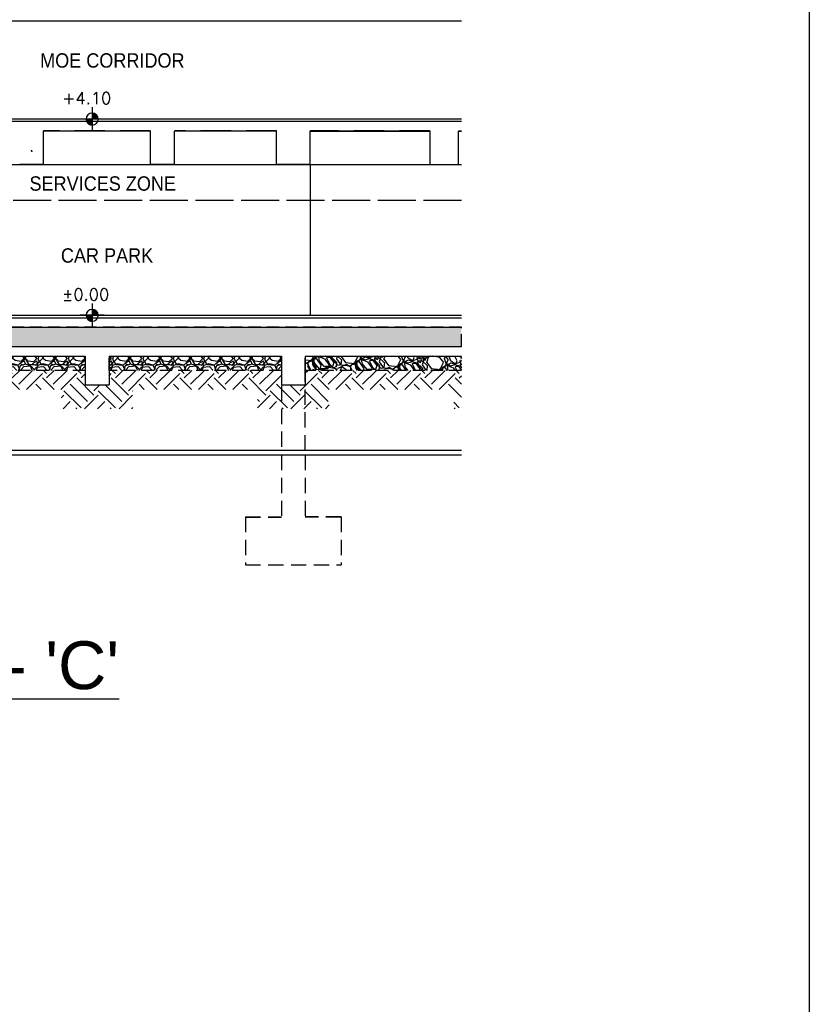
# Model space of a CAD drawing. Header units: millimetres. Extents: x 113048 to 489828, y -130780 to 23393.
# Tile 66 of 98: x 241684 to 258181, y -51579 to -31013. Entities that reach past the tile are written whole.
import ezdxf

# ---------------------------------------------------------------- set-up
doc = ezdxf.new("R2010")
doc.units = ezdxf.units.MM
doc.header["$LTSCALE"] = 100
doc.linetypes.add('Hidden', pattern=[9.525, 6.35, -3.175])
doc.linetypes.add('HIDDEN2', pattern=[4.7625, 3.175, -1.5875])
for name, color, linetype in [('+C-160', 160, 'Hidden'), ('DLN040__', 7, 'Continuous'), ('DLN280__', 3, 'Continuous'), ('DLN450__', 6, 'Continuous'), ('HATCH', 8, 'Continuous'), ('INTWALL', 7, 'Continuous'), ('LEVEL', 7, 'Continuous')]:
    doc.layers.add(name, color=color, linetype=linetype)
doc.styles.add('romans', font='romans.shx')
doc.styles.add('SWISS MD BT', font='swiss.ttf')
doc.styles.add('VS', font='VS.shx')

# ---------------------------------------------------------------- blocks, each defined once
blk = doc.blocks.new('*X4')
at = {"color": 0}
for p, q in [((45956, 42700), (46156, 42700)), ((45956, 42694), (46156, 42694)), ((45957, 42688), (46156, 42688)), ((45957, 42681), (46156, 42681)), ((45958, 42675), (46156, 42675)), ((45959, 42669), (46156, 42669)), ((45960, 42662), (46156, 42662)), ((45962, 42656), (46156, 42656)), ((45964, 42650), (46156, 42650)), ((45965, 42644), (46156, 42644)), ((45968, 42638), (46156, 42638)), ((45970, 42631), (46156, 42631)), ((45973, 42625), (46156, 42625)), ((45975, 42619), (46156, 42619)), ((45978, 42612), (46156, 42612)), ((45982, 42606), (46156, 42606)), ((45986, 42600), (46156, 42600)), ((45990, 42594), (46156, 42594)), ((45994, 42588), (46156, 42588)), ((45999, 42581), (46156, 42581)), ((46004, 42575), (46156, 42575)), ((46009, 42569), (46156, 42569)), ((46015, 42562), (46156, 42562)), ((46022, 42556), (46156, 42556)), ((46029, 42550), (46156, 42550)), ((46037, 42544), (46156, 42544)), ((46047, 42538), (46156, 42538)), ((46057, 42531), (46156, 42531)), ((46069, 42525), (46156, 42525)), ((46083, 42519), (46156, 42519)), ((46102, 42512), (46156, 42512)), ((46133, 42506), (46156, 42506))]:
    blk.add_line(p, q, dxfattribs=at)
blk = doc.blocks.new('*X3')
at = {"color": 0}
for p, q in [((46156, 42900), (46200, 42900)), ((46156, 42894), (46222, 42894)), ((46156, 42888), (46238, 42888)), ((46156, 42881), (46250, 42881)), ((46156, 42875), (46261, 42875)), ((46156, 42869), (46271, 42869)), ((46156, 42862), (46279, 42862)), ((46156, 42856), (46287, 42856)), ((46156, 42850), (46294, 42850)), ((46156, 42844), (46300, 42844)), ((46156, 42838), (46306, 42838)), ((46156, 42831), (46311, 42831)), ((46156, 42825), (46316, 42825)), ((46156, 42819), (46320, 42819)), ((46156, 42812), (46324, 42812)), ((46156, 42806), (46328, 42806)), ((46156, 42800), (46332, 42800)), ((46156, 42794), (46335, 42794)), ((46156, 42788), (46338, 42788)), ((46156, 42781), (46341, 42781)), ((46156, 42775), (46343, 42775)), ((46156, 42769), (46345, 42769)), ((46156, 42762), (46347, 42762)), ((46156, 42756), (46349, 42756)), ((46156, 42750), (46351, 42750)), ((46156, 42744), (46352, 42744)), ((46156, 42738), (46353, 42738)), ((46156, 42731), (46354, 42731)), ((46156, 42725), (46355, 42725)), ((46156, 42719), (46355, 42719)), ((46156, 42712), (46356, 42712)), ((46156, 42706), (46356, 42706))]:
    blk.add_line(p, q, dxfattribs=at)
blk = doc.blocks.new('ELFIN')
at = {"layer": 'LEVEL'}
for p, q in [((0, 0.5), (0, 0)), ((0, 0), (-0.5, 0)), ((0, 0), (0, -0.5)), ((0.5, 0), (0, 0))]:
    blk.add_line(p, q, dxfattribs=at)
for start, end in [(90, 180), (180, 270), (0, 90), (270, 0)]:
    blk.add_arc((0, 0), 0.25, start, end, dxfattribs=at)
at = {"layer": 'LEVEL', "xscale": 0.00125, "yscale": 0.00125, "zscale": 0.00125}
for name in ['*X3', '*X4']:
    blk.add_blockref(name, (-57.695, -53.381), dxfattribs=at)
at = {"layer": 'LEVEL', "style": 'romans'}
blk.add_attdef('ELFIN', (0.254, 0.347), '', height=0.5, dxfattribs=at)
blk = doc.blocks.new('A$C713849A3')
at = {"layer": '+C-160'}
h = blk.add_hatch(dxfattribs=at)
h.set_pattern_fill('AR-SAND', color=256, scale=2, angle=179.6498)
h.set_pattern_definition([(168.5, (-36498.17, 69791.72), (-71.77354, -66.63191), [0, -77.216, 0, -86.36, 0, -82.55]), (138.5, (-36498.17, 69791.72), (-167.1817, -26.204), [0, -41.656, 0, -69.596, 0, -26.67]), (98.5, (-36457.18, 69744.565), (-104.00447, 119.20533), [0, -25.4, 0, -91.44, 0, -119.38]), (88.5, (-36457.18, 69744.57), (-133.837, 86.0017), [0, -12.7, 0, -59.944, 0, -68.58])])
h.paths.add_polyline_path([(-7269, 60342), (-30530, 60342), (-30530, 59942), (-7269, 59942)])
h = blk.add_hatch(dxfattribs=at)
h.set_pattern_fill('GRAVEL', color=256, scale=25, angle=180)
h.set_pattern_definition([(48.012788, (-34884.05, 315994.493), (5079.9999845, 5715.000014), [85.4304, -8457.6209]), (4.969741, (-34826.9, 316057.993), (-7619.9999952, -635.0000573), [146.6012, -14513.5122]), (312.510447, (-34680.85, 316070.693), (-6350.000022, 6984.99998), [103.3704, -10233.6807]), (87.273689, (-34433.2, 316229.443), (-634.999966, -12700.0000017), [133.5011, -13216.6094]), (112.833654, (-34426.85, 316362.793), (3175.0000214, -7619.999991), [130.9084, -12959.952]), (177.273689, (-34477.65, 316483.443), (12700.0000017, -634.999966), [133.5011, -13216.6094]), (217.694241, (-34611, 316489.793), (8254.999982, 6350.0000234), [176.5484, -17478.2788]), (252.255329, (-34750.7, 316381.843), (-4444.9999624, -13970.000012), [166.6799, -16501.3142]), (301.429566, (-34801.5, 316223.093), (5080.0000236, -8254.9999855), [133.9532, -13261.3864]), (355.236358, (-34731.65, 316108.793), (-6985.000002, 634.999982), [152.9283, -7493.4842]), (42.397438, (-34579.25, 316096.093), (7619.9999804, 6985.0000214), [197.7695, -19579.1931]), (318.814075, (-35061.85, 316235.793), (4445.00001, -3809.999988), [67.5011, -6682.6415]), (351.469235, (-35011.05, 316191.343), (-8255.0000037, 1269.9999756), [128.4205, -12713.6597]), (45, (-34884.05, 316172.3), (-2e-06, 635), [89.8023, -808.2233]), (23.19859, (-34839.6, 316096.09), (-3174.999997, -1270.000009), [48.3603, -4787.6556]), (111.80141, (-34795.15, 316115.14), (635.000005, -1905), [68.3914, -3351.1882]), (210.963757, (-34820.55, 316178.64), (-1904.999997, -1270.000005), [111.0799, -3591.5745]), (341.56505, (-34915.8, 316121.5), (-1270, 635), [80.3218, -1927.7245]), (196.38954, (-34426.85, 316115.143), (-6349.9999947, -1905.0000176), [112.522, -11139.7067]), (250.346176, (-34534.8, 316083.393), (2539.999981, 6985.000007), [94.3997, -9345.5539]), (113.19859, (-34915.8, 315994.49), (1270.000009, -3174.999997), [96.72, -4739.2959]), (163.61046, (-34953.9, 316083.393), (6350.0000054, -1904.999982), [112.522, -11139.7067]), (159.443955, (-34426.85, 316508.84), (3175.000004, -1269.999991), [108.5088, -5316.9336]), (114.77514, (-34528.45, 316546.943), (3175.000023, -6984.9999895), [90.918, -9000.8983]), (246.80141, (-34922.15, 316629.49), (-1269.99999, -3175.000004), [96.72, -4739.2959]), (197.354025, (-34960.25, 316540.593), (8254.999993, 2540.0000235), [106.4457, -10538.094]), (249.443955, (-34611, 316629.49), (1269.999991, 3175.000004), [54.2544, -5371.188]), (281.30993, (-34884.05, 316629.49), (635.00001, -2540), [32.3786, -3205.4987]), (345.96376, (-34877.7, 316597.74), (-1905, 634.999995), [130.9084, -2487.2636]), (6.009006, (-34750.7, 316565.993), (-6349.999998, -635.000018), [121.3167, -12010.3412]), (123.69007, (-34820.55, 316235.8), (635, -1270), [91.581, -2197.9441]), (173.157227, (-34871.35, 316311.993), (-10795.0000036, 1269.9999695), [159.8892, -15829.0023]), (240.945396, (-35030.1, 316331.043), (2539.999988, 4445.000007), [65.377, -6472.3481]), (270, (-35061.85, 316273.9), (635, -635), [38.1, -596.9]), (300.256437, (-34738, 316546.943), (-2540.000012, 4444.999993), [88.2167, -8733.4852]), (228.012788, (-34693.55, 316470.743), (-5079.9999845, -5715.000014), [170.8607, -8372.1905]), (180, (-34807.85, 316343.74), (-635, -635), [165.1, -469.9]), (145.304847, (-34972.95, 316343.743), (-6350.000015, 4444.999979), [100.4024, -9939.8292]), (74.054604, (-35055.5, 316400.89), (634.999993, 2540.000002), [92.4573, -4530.4125]), (27.645976, (-35030.1, 316489.793), (12064.9999828, 6350.0000327), [150.5363, -14903.1161]), (355.426079, (-34896.75, 316559.643), (8255.0000018, -634.999977), [159.2574, -15766.4616])])
h.paths.add_polyline_path([(-15130, 59442), (-18730, 59442), (-18730, 59742), (-15130, 59742)])
h = blk.add_hatch(dxfattribs=at)
h.set_pattern_fill('GRAVEL', color=256, scale=25, angle=180)
h.set_pattern_definition([(48.012788, (-30784.043, 315994.493), (5079.9999845, 5715.000014), [85.4304, -8457.6209]), (4.969741, (-30726.893, 316057.993), (-7619.9999952, -635.0000573), [146.6012, -14513.5122]), (312.510447, (-30580.843, 316070.693), (-6350.000022, 6984.99998), [103.3704, -10233.6807]), (87.273689, (-30333.193, 316229.443), (-634.999966, -12700.0000017), [133.5011, -13216.6094]), (112.833654, (-30326.843, 316362.793), (3175.0000214, -7619.999991), [130.9084, -12959.952]), (177.273689, (-30377.643, 316483.443), (12700.0000017, -634.999966), [133.5011, -13216.6094]), (217.694241, (-30510.993, 316489.793), (8254.999982, 6350.0000234), [176.5484, -17478.2788]), (252.255329, (-30650.693, 316381.843), (-4444.9999624, -13970.000012), [166.6799, -16501.3142]), (301.429566, (-30701.493, 316223.093), (5080.0000236, -8254.9999855), [133.9532, -13261.3864]), (355.236358, (-30631.643, 316108.793), (-6985.000002, 634.999982), [152.9283, -7493.4842]), (42.397438, (-30479.243, 316096.093), (7619.9999804, 6985.0000214), [197.7695, -19579.1931]), (318.814075, (-30961.84, 316235.793), (4445.00001, -3809.999988), [67.5011, -6682.6415]), (351.469235, (-30911.043, 316191.343), (-8255.0000037, 1269.9999756), [128.4205, -12713.6597]), (45, (-30784.04, 316172.3), (-2e-06, 635), [89.8023, -808.2233]), (23.19859, (-30739.59, 316096.09), (-3174.999997, -1270.000009), [48.3603, -4787.6556]), (111.80141, (-30695.14, 316115.14), (635.000005, -1905), [68.3914, -3351.1882]), (210.963757, (-30720.54, 316178.64), (-1904.999997, -1270.000005), [111.0799, -3591.5745]), (341.56505, (-30815.8, 316121.5), (-1270, 635), [80.3218, -1927.7245]), (196.38954, (-30326.843, 316115.143), (-6349.9999947, -1905.0000176), [112.522, -11139.7067]), (250.346176, (-30434.793, 316083.393), (2539.999981, 6985.000007), [94.3997, -9345.5539]), (113.19859, (-30815.79, 315994.49), (1270.000009, -3174.999997), [96.72, -4739.2959]), (163.61046, (-30853.893, 316083.393), (6350.0000054, -1904.999982), [112.522, -11139.7067]), (159.443955, (-30326.84, 316508.84), (3175.000004, -1269.999991), [108.5088, -5316.9336]), (114.77514, (-30428.443, 316546.943), (3175.000023, -6984.9999895), [90.918, -9000.8983]), (246.80141, (-30822.14, 316629.49), (-1269.99999, -3175.000004), [96.72, -4739.2959]), (197.354025, (-30860.243, 316540.593), (8254.999993, 2540.0000235), [106.4457, -10538.094]), (249.443955, (-30510.99, 316629.49), (1269.999991, 3175.000004), [54.2544, -5371.188]), (281.30993, (-30784.04, 316629.49), (635.00001, -2540), [32.3786, -3205.4987]), (345.96376, (-30777.7, 316597.74), (-1905, 634.999995), [130.9084, -2487.2636]), (6.009006, (-30650.693, 316565.993), (-6349.999998, -635.000018), [121.3167, -12010.3412]), (123.69007, (-30720.54, 316235.8), (635, -1270), [91.581, -2197.9441]), (173.157227, (-30771.343, 316311.993), (-10795.0000036, 1269.9999695), [159.8892, -15829.0023]), (240.945396, (-30930.09, 316331.043), (2539.999988, 4445.000007), [65.377, -6472.3481]), (270, (-30961.84, 316273.9), (635, -635), [38.1, -596.9]), (300.256437, (-30637.993, 316546.943), (-2540.000012, 4444.999993), [88.2167, -8733.4852]), (228.012788, (-30593.543, 316470.743), (-5079.9999845, -5715.000014), [170.8607, -8372.1905]), (180, (-30707.84, 316343.74), (-635, -635), [165.1, -469.9]), (145.304847, (-30872.943, 316343.743), (-6350.000015, 4444.999979), [100.4024, -9939.8292]), (74.054604, (-30955.49, 316400.89), (634.999993, 2540.000002), [92.4573, -4530.4125]), (27.645976, (-30930.093, 316489.793), (12064.9999828, 6350.0000327), [150.5363, -14903.1161]), (355.426079, (-30796.743, 316559.643), (8255.0000018, -634.999977), [159.2574, -15766.4616])])
h.paths.add_polyline_path([(-11030, 59442), (-14630, 59442), (-14630, 59742), (-11030, 59742)])
h = blk.add_hatch(dxfattribs=at)
h.set_pattern_fill('GRAVEL', color=256, scale=25, angle=179.6498)
h.set_pattern_definition([(359.01279, (-37277.36, 69720.18), (7645.94512, -84.54732), [85.43, -8457.621]), (315.96974, (-37191.943, 69718.706), (-5478.41041, 5334.289492), [146.601, -14513.512]), (263.51045, (-37086.54, 69616.813), (1105.67158, 9374.97815), [103.37, -10233.681]), (38.27369, (-36804.258, 69534.058), (-10001.409153, -7852.709084), [133.501, -13216.609]), (63.83365, (-36699.45, 69616.75), (-3667.899584, -7395.372718), [130.908, -12959.952]), (128.27369, (-36641.724, 69734.244), (7852.709084, -10001.409153), [133.501, -13216.609]), (168.69424, (-36724.417, 69839.05), (10208.173119, -2064.15275), [176.5484, -17478.279]), (203.25533, (-36897.54, 69873.662), (-13459.47522, -5810.46055), [166.68, -16501.314]), (252.42957, (-37050.677, 69807.852), (-2897.347717, -9249.691952), [133.953, -13261.386]), (306.23636, (-37091.114, 69680.15), (-4103.33173, 5688.2439), [152.928, -7493.484]), (353.39744, (-37000.716, 69556.798), (10270.816219, -1168.314683), [197.7695, -19579.193]), (269.81407, (-37211.9, 70012.67), (40.73888, -5854.26898), [67.501, -6682.641]), (302.46923, (-37212.116, 69945.17), (-4457.28612, 7063.32255), [128.4205, -12713.66]), (356, (-37143.17, 69836.83), (479.2406, 416.5975), [89.802, -808.223]), (334.1986, (-37171.52, 69753.29), (-3041.46858, 1563.00795), [48.36, -4787.656]), (62.8014, (-37127.98, 69732.24), (-1021.12427, -1729.03303), [68.391, -3351.188]), (161.96376, (-37096.72, 69793.07), (-2208.2736, 604.5268), [111.08, -3591.575]), (292.56505, (-37202.34, 69827.46), (-353.9544, 1375.0787), [80.322, -1927.725]), (147.38954, (-36886.355, 69454.28), (-5603.696584, 3542.613384), [112.522, -11139.707]), (201.34618, (-36981.14, 69514.92), (6938.03635, 2665.609984), [94.4, -9345.554]), (64.1986, (-37298.19, 69744.14), (-1563.00795, -3041.46858), [96.72, -4739.296]), (114.61046, (-37256.093, 69831.218), (2728.253084, -6042.198284), [112.522, -11139.707]), (110.44395, (-36589.226, 69712.57), (1124.50625, -3229.39788), [108.509, -5316.934]), (65.77514, (-36627.127, 69814.243), (-3188.659, -6978.775236), [90.918, -9000.898]), (197.8014, (-36823.12, 70165.53), (-3229.39788, -1124.50625), [96.72, -4739.296]), (148.35402, (-36915.206, 70135.96), (7332.72962, -4563.73765), [106.446, -10538.094]), (200.44395, (-36618.98, 69930.7), (3229.39788, 1124.50625), [54.254, -5371.188]), (232.30993, (-36798.12, 70136.78), (-1500.36485, -2145.6305), [32.379, -3205.499]), (296.96376, (-36817.92, 70111.15), (-770.5519, 1854.3192), [130.908, -2487.264]), (317.009, (-36758.56, 69994.475), (-4645.215418, 4375.80835), [121.317, -12010.341]), (74.69007, (-37053.59, 69830.56), (-541.8837, -1312.43555), [91.581, -2197.944]), (124.15723, (-37029.41, 69918.892), (-6123.676052, 8980.284885), [159.889, -15829.002]), (191.9454, (-37119.18, 70051.2), (5021.07402, 999.22005), [65.377, -6472.348]), (221, (-37183.14, 70037.7), (-62.643, -895.838), [38.1, -596.9]), (251.25644, (-36764.604, 69972.393), (1688.29415, 4833.14472), [88.217, -8733.485]), (179.01279, (-36792.95, 69888.854), (-7645.94512, 84.54732), [170.861, -8372.191]), (131, (-36963.8, 69891.8), (-895.838, 62.643), [165.1, -469.9]), (96.30485, (-37072.103, 70016.4), (-811.290754, 7708.58822), [100.402, -9939.829]), (25.0546, (-37083.13, 70116.195), (2333.55982, 1187.14935), [92.457, -4530.413]), (338.64598, (-36999.37, 70155.35), (12707.758019, -4939.596252), [150.536, -14903.116]), (306.42608, (-36859.17, 70100.535), (4936.5267, -6646.725068), [159.257, -15766.462])])
edge = h.paths.add_edge_path()
edge.add_line((-7269, 59442), (-10530, 59442))
edge.add_line((-10530, 59442), (-10530, 59742))
edge.add_line((-10530, 59742), (-7269, 59742))
for p, q in [((-26955, 66742, -1), (-7269, 66742, -1)), ((-7269, 64692, -1), (-27180, 64692, -1)), ((-7269, 64642, -1), (-27180, 64642, -1)), ((-15996, 63742, -1), (-15996, 64443, -1)), ((-13763, 64442, -1), (-15996, 64442, -1)), ((-13763, 63741, -1), (-13763, 64441, -1)), ((-11129, 64442, 30), (-13263, 64442, -1)), ((-11129, 64442, 30), (-13263, 64442, -1)), ((-13263, 63741, -1), (-13263, 64442, -1)), ((-11129, 63742, 30), (-11129, 64443, 30)), ((-11129, 63742, 30), (-11129, 64442, 30)), ((-11129, 63742, 30), (-11129, 64442, 30)), ((-10430, 63742, 30), (-10430, 64443, 30)), ((-7930, 64442, 5), (-10430, 64442, 30)), ((-10430, 64442, 30), (-7930, 64442, -2)), ((-10430, 63742, 30), (-10430, 64442, 30)), ((-7930, 64442, -2), (-7930, 63742, -2)), ((-7330, 64442, -2), (-7269, 64442, -2)), ((-7330, 63742, -2), (-7330, 64442, -2)), ((-26180, 63742, -1), (-7269, 63742, -1)), ((-15996, 63742, -1), (-16496, 63742, -1)), ((-13263, 63741, -1), (-13763, 63741, -1)), ((-10430, 63742, 30), (-11129, 63742, 30)), ((-11129, 63742, 30), (-10430, 63742, 30)), ((-10430, 63742, 30), (-11129, 63742, 30)), ((-10430, 63742, 30), (-10430, 60592, 30)), ((-7930, 63742, -2), (-7330, 63742, -2)), ((-7930, 63742, -2), (-7330, 63742, -2)), ((-7269, 62992, -1), (-18930, 62992, -1)), ((-31080, 60542, -1), (-7269, 60542, -1)), ((-31080, 60542, -1), (-7269, 60542, -1)), ((-30530, 60542, -2), (-7269, 60542, -1)), ((-18730, 60592, -1), (-16210, 60592, -1)), ((-18730, 60592, -1), (-11030, 60592, -1)), ((-16010, 60592, -1), (-7269, 60592, -1)), ((-10530, 60592, -1), (-7830, 60592, -1)), ((-30530, 60342, -1), (-7269, 60342, -1)), ((-30530, 59942, -1), (-7269, 59942, -1)), ((-18730, 59742, -1), (-15130, 59742, -1)), ((-15130, 59742, -1), (-15130, 59142, -1)), ((-14630, 59742, -1), (-11030, 59742, -1)), ((-14630, 59742, -1), (-14630, 59142, -1)), ((-11030, 59742, -1), (-11030, 59142, -1)), ((-10530, 59742, -1), (-7269, 59742, -1)), ((-10530, 59742, -1), (-10530, 59142, -1)), ((-15130, 59142, -1), (-14630, 59142, -1)), ((-11030, 59142, -1), (-10530, 59142, -1))]:
    blk.add_line(p, q, dxfattribs=at)
at = {"layer": '+C-160', "ltscale": 0.5}
for p, q in [((-11030, 59592, -1), (-11030, 57772, -1)), ((-10530, 57772, -1), (-10530, 59592, -1)), ((-11030, 57672, -1), (-11030, 56379, -1)), ((-10530, 57672, -1), (-10530, 56379, -1)), ((-11780, 56379, -1), (-11780, 55379, -1)), ((-11780, 56379, -1), (-11030, 56379, -1)), ((-9780, 56379, -1), (-10530, 56379, -1)), ((-9780, 56379, -1), (-9780, 55379, -1)), ((-11780, 55379, -1), (-9780, 55379, -1))]:
    blk.add_line(p, q, dxfattribs=at)
at = {"layer": '+C-160', "ltscale": 0.4, "elevation": -1}
for points in [[(-7269, 60342), (-30530, 60342), (-30530, 59942), (-7269, 59942)], [(-15130, 59442), (-18730, 59442), (-18730, 59742), (-15130, 59742)], [(-11030, 59442), (-14630, 59442), (-14630, 59742), (-11030, 59742)]]:
    blk.add_lwpolyline(points, close=True, dxfattribs=at)
blk.add_lwpolyline([(-7269, 59442), (-10530, 59442), (-10530, 59742), (-7269, 59742)], dxfattribs=at)
at = {"layer": '+C-160'}
for p in [(-16246, 64024, -1), (-13513, 63741, -1)]:
    blk.add_point(p, dxfattribs=at)

msp = doc.modelspace()

# ---------------------------------------------------------------- hatches: boundary and pattern name
at = {"layer": 'HATCH'}
h = msp.add_hatch(dxfattribs=at)
h.set_pattern_fill('AR-SAND', color=1, scale=2, angle=179.6498)
h.set_pattern_definition([(168.5, (221682.794, -27987.99), (-71.77354, -66.63191), [0, -77.216, 0, -86.36, 0, -82.55]), (138.5, (221682.8, -27987.99), (-167.1817, -26.204), [0, -41.656, 0, -69.596, 0, -26.67]), (98.5, (221723.79, -28035.14), (-104.00447, 119.20533), [0, -25.4, 0, -91.44, 0, -119.38]), (88.5, (221723.79, -28035.14), (-133.837, 86.0017), [0, -12.7, 0, -59.944, 0, -68.58])])
h.paths.add_polyline_path([(250912, -37438), (227100.7, -37438), (227100.7, -37838), (250912, -37838)])
h = msp.add_hatch(dxfattribs=at)
h.set_pattern_fill('GRAVEL', color=1, scale=25, angle=180)
h.set_pattern_definition([(48.012788, (223296.914, 218214.784), (5079.9999845, 5715.000014), [85.4304, -8457.6209]), (4.969741, (223354.064, 218278.284), (-7619.9999952, -635.0000573), [146.6012, -14513.5122]), (312.510447, (223500.114, 218290.984), (-6350.000022, 6984.99998), [103.3704, -10233.6807]), (87.273689, (223747.764, 218449.734), (-634.999966, -12700.0000017), [133.5011, -13216.6094]), (112.833654, (223754.114, 218583.084), (3175.0000214, -7619.999991), [130.9084, -12959.952]), (177.273689, (223703.314, 218703.734), (12700.0000017, -634.999966), [133.5011, -13216.6094]), (217.694241, (223569.964, 218710.084), (8254.999982, 6350.0000234), [176.5484, -17478.2788]), (252.255329, (223430.264, 218602.134), (-4444.9999624, -13970.000012), [166.6799, -16501.3142]), (301.429566, (223379.464, 218443.384), (5080.0000236, -8254.9999855), [133.9532, -13261.3864]), (355.236358, (223449.314, 218329.084), (-6985.000002, 634.999982), [152.9283, -7493.4842]), (42.397438, (223601.714, 218316.384), (7619.9999804, 6985.0000214), [197.7695, -19579.1931]), (318.814075, (223119.114, 218456.084), (4445.00001, -3809.999988), [67.5011, -6682.6415]), (351.469235, (223169.914, 218411.634), (-8255.0000037, 1269.9999756), [128.4205, -12713.6597]), (45, (223296.9, 218392.6), (-2e-06, 635), [89.8023, -808.2233]), (23.19859, (223341.36, 218316.384), (-3174.999997, -1270.000009), [48.3603, -4787.6556]), (111.80141, (223385.81, 218335.43), (635.000005, -1905), [68.3914, -3351.1882]), (210.963757, (223360.41, 218398.93), (-1904.999997, -1270.000005), [111.0799, -3591.5745]), (341.56505, (223265.16, 218341.78), (-1270, 635), [80.3218, -1927.7245]), (196.38954, (223754.114, 218335.434), (-6349.9999947, -1905.0000176), [112.522, -11139.7067]), (250.346176, (223646.164, 218303.684), (2539.999981, 6985.000007), [94.3997, -9345.5539]), (113.19859, (223265.16, 218214.784), (1270.000009, -3174.999997), [96.72, -4739.2959]), (163.61046, (223227.064, 218303.684), (6350.0000054, -1904.999982), [112.522, -11139.7067]), (159.443955, (223754.114, 218729.134), (3175.000004, -1269.999991), [108.5088, -5316.9336]), (114.77514, (223652.514, 218767.234), (3175.000023, -6984.9999895), [90.918, -9000.8983]), (246.80141, (223258.81, 218849.784), (-1269.99999, -3175.000004), [96.72, -4739.2959]), (197.354025, (223220.714, 218760.884), (8254.999993, 2540.0000235), [106.4457, -10538.094]), (249.443955, (223569.964, 218849.784), (1269.999991, 3175.000004), [54.2544, -5371.188]), (281.30993, (223296.91, 218849.78), (635.00001, -2540), [32.3786, -3205.4987]), (345.96376, (223303.26, 218818.03), (-1905, 634.999995), [130.9084, -2487.2636]), (6.009006, (223430.264, 218786.284), (-6349.999998, -635.000018), [121.3167, -12010.3412]), (123.69007, (223360.41, 218456.08), (635, -1270), [91.581, -2197.9441]), (173.157227, (223309.614, 218532.284), (-10795.0000036, 1269.9999695), [159.8892, -15829.0023]), (240.945396, (223150.864, 218551.334), (2539.999988, 4445.000007), [65.377, -6472.3481]), (270, (223119.1, 218494.2), (635, -635), [38.1, -596.9]), (300.256437, (223442.964, 218767.234), (-2540.000012, 4444.999993), [88.2167, -8733.4852]), (228.012788, (223487.414, 218691.034), (-5079.9999845, -5715.000014), [170.8607, -8372.1905]), (180, (223373.1, 218564.03), (-635, -635), [165.1, -469.9]), (145.304847, (223208.014, 218564.034), (-6350.000015, 4444.999979), [100.4024, -9939.8292]), (74.054604, (223125.46, 218621.18), (634.999993, 2540.000002), [92.4573, -4530.4125]), (27.645976, (223150.864, 218710.084), (12064.9999828, 6350.0000327), [150.5363, -14903.1161]), (355.426079, (223284.214, 218779.934), (8255.0000018, -634.999977), [159.2574, -15766.4616])])
h.paths.add_polyline_path([(243051.1, -38338), (239451.1, -38338), (239451.1, -38038), (243051.1, -38038)])
h = msp.add_hatch(dxfattribs=at)
h.set_pattern_fill('GRAVEL', color=1, scale=25, angle=180)
h.set_pattern_definition([(48.012788, (227396.92, 218214.784), (5079.9999845, 5715.000014), [85.4304, -8457.6209]), (4.969741, (227454.072, 218278.284), (-7619.9999952, -635.0000573), [146.6012, -14513.5122]), (312.510447, (227600.12, 218290.984), (-6350.000022, 6984.99998), [103.3704, -10233.6807]), (87.273689, (227847.772, 218449.734), (-634.999966, -12700.0000017), [133.5011, -13216.6094]), (112.833654, (227854.122, 218583.084), (3175.0000214, -7619.999991), [130.9084, -12959.952]), (177.273689, (227803.322, 218703.734), (12700.0000017, -634.999966), [133.5011, -13216.6094]), (217.694241, (227669.972, 218710.084), (8254.999982, 6350.0000234), [176.5484, -17478.2788]), (252.255329, (227530.272, 218602.134), (-4444.9999624, -13970.000012), [166.6799, -16501.3142]), (301.429566, (227479.472, 218443.384), (5080.0000236, -8254.9999855), [133.9532, -13261.3864]), (355.236358, (227549.32, 218329.084), (-6985.000002, 634.999982), [152.9283, -7493.4842]), (42.397438, (227701.722, 218316.384), (7619.9999804, 6985.0000214), [197.7695, -19579.1931]), (318.814075, (227219.12, 218456.084), (4445.00001, -3809.999988), [67.5011, -6682.6415]), (351.469235, (227269.922, 218411.634), (-8255.0000037, 1269.9999756), [128.4205, -12713.6597]), (45, (227396.9, 218392.6), (-2e-06, 635), [89.8023, -808.2233]), (23.19859, (227441.37, 218316.384), (-3174.999997, -1270.000009), [48.3603, -4787.6556]), (111.80141, (227485.82, 218335.43), (635.000005, -1905), [68.3914, -3351.1882]), (210.963757, (227460.42, 218398.93), (-1904.999997, -1270.000005), [111.0799, -3591.5745]), (341.56505, (227365.17, 218341.78), (-1270, 635), [80.3218, -1927.7245]), (196.38954, (227854.12, 218335.434), (-6349.9999947, -1905.0000176), [112.522, -11139.7067]), (250.346176, (227746.17, 218303.684), (2539.999981, 6985.000007), [94.3997, -9345.5539]), (113.19859, (227365.17, 218214.784), (1270.000009, -3174.999997), [96.72, -4739.2959]), (163.61046, (227327.07, 218303.684), (6350.0000054, -1904.999982), [112.522, -11139.7067]), (159.443955, (227854.12, 218729.134), (3175.000004, -1269.999991), [108.5088, -5316.9336]), (114.77514, (227752.52, 218767.234), (3175.000023, -6984.9999895), [90.918, -9000.8983]), (246.80141, (227358.82, 218849.784), (-1269.99999, -3175.000004), [96.72, -4739.2959]), (197.354025, (227320.72, 218760.884), (8254.999993, 2540.0000235), [106.4457, -10538.094]), (249.443955, (227669.97, 218849.784), (1269.999991, 3175.000004), [54.2544, -5371.188]), (281.30993, (227396.92, 218849.78), (635.00001, -2540), [32.3786, -3205.4987]), (345.96376, (227403.27, 218818.03), (-1905, 634.999995), [130.9084, -2487.2636]), (6.009006, (227530.272, 218786.284), (-6349.999998, -635.000018), [121.3167, -12010.3412]), (123.69007, (227460.42, 218456.08), (635, -1270), [91.581, -2197.9441]), (173.157227, (227409.622, 218532.284), (-10795.0000036, 1269.9999695), [159.8892, -15829.0023]), (240.945396, (227250.87, 218551.334), (2539.999988, 4445.000007), [65.377, -6472.3481]), (270, (227219.1, 218494.2), (635, -635), [38.1, -596.9]), (300.256437, (227542.97, 218767.234), (-2540.000012, 4444.999993), [88.2167, -8733.4852]), (228.012788, (227587.42, 218691.034), (-5079.9999845, -5715.000014), [170.8607, -8372.1905]), (180, (227473.1, 218564.03), (-635, -635), [165.1, -469.9]), (145.304847, (227308.02, 218564.034), (-6350.000015, 4444.999979), [100.4024, -9939.8292]), (74.054604, (227225.47, 218621.18), (634.999993, 2540.000002), [92.4573, -4530.4125]), (27.645976, (227250.872, 218710.084), (12064.9999828, 6350.0000327), [150.5363, -14903.1161]), (355.426079, (227384.222, 218779.934), (8255.0000018, -634.999977), [159.2574, -15766.4616])])
h.paths.add_polyline_path([(247151.1, -38338), (243551.1, -38338), (243551.1, -38038), (247151.1, -38038)])
h = msp.add_hatch(dxfattribs=at)
h.set_pattern_fill('GRAVEL', color=1, scale=25, angle=179.6498)
h.set_pattern_definition([(359.01279, (220903.604, -28059.53), (7645.94512, -84.54732), [85.43, -8457.621]), (315.96974, (220989.021, -28061.003), (-5478.41041, 5334.289492), [146.601, -14513.512]), (263.51045, (221094.424, -28162.896), (1105.67158, 9374.97815), [103.37, -10233.681]), (38.27369, (221376.707, -28245.65), (-10001.409153, -7852.709084), [133.501, -13216.609]), (63.83365, (221481.513, -28162.958), (-3667.899584, -7395.372718), [130.908, -12959.952]), (128.27369, (221539.24, -28045.465), (7852.709084, -10001.409153), [133.501, -13216.609]), (168.69424, (221456.548, -27940.658), (10208.173119, -2064.15275), [176.5484, -17478.279]), (203.25533, (221283.426, -27906.047), (-13459.47522, -5810.46055), [166.68, -16501.314]), (252.42957, (221130.288, -27971.857), (-2897.347717, -9249.691952), [133.953, -13261.386]), (306.23636, (221089.85, -28099.56), (-4103.33173, 5688.2439), [152.928, -7493.484]), (353.39744, (221180.249, -28222.91), (10270.816219, -1168.314683), [197.7695, -19579.193]), (269.81407, (220969.07, -27767.037), (40.73888, -5854.26898), [67.501, -6682.641]), (302.46923, (220968.85, -27834.538), (-4457.28612, 7063.32255), [128.4205, -12713.66]), (356, (221037.8, -27942.9), (479.2406, 416.5975), [89.802, -808.223]), (334.1986, (221009.44, -28026.42), (-3041.46858, 1563.00795), [48.36, -4787.656]), (62.8014, (221052.98, -28047.47), (-1021.12427, -1729.03303), [68.391, -3351.188]), (161.96376, (221084.24, -27986.64), (-2208.2736, 604.5268), [111.08, -3591.575]), (292.56505, (220978.62, -27952.25), (-353.9544, 1375.0787), [80.322, -1927.725]), (147.38954, (221294.61, -28325.43), (-5603.696584, 3542.613384), [112.522, -11139.707]), (201.34618, (221199.826, -28264.79), (6938.03635, 2665.609984), [94.4, -9345.554]), (64.1986, (220882.77, -28035.57), (-1563.00795, -3041.46858), [96.72, -4739.296]), (114.61046, (220924.87, -27948.49), (2728.253084, -6042.198284), [112.522, -11139.707]), (110.44395, (221591.74, -28067.14), (1124.50625, -3229.39788), [108.509, -5316.934]), (65.77514, (221553.837, -27965.466), (-3188.659, -6978.775236), [90.918, -9000.898]), (197.8014, (221357.85, -27614.18), (-3229.39788, -1124.50625), [96.72, -4739.296]), (148.35402, (221265.76, -27643.75), (7332.72962, -4563.73765), [106.446, -10538.094]), (200.44395, (221561.98, -27849.01), (3229.39788, 1124.50625), [54.254, -5371.188]), (232.30993, (221382.84, -27642.93), (-1500.36485, -2145.6305), [32.379, -3205.499]), (296.96376, (221363.05, -27668.56), (-770.5519, 1854.3192), [130.908, -2487.264]), (317.009, (221422.406, -27785.234), (-4645.215418, 4375.80835), [121.317, -12010.341]), (74.69007, (221127.37, -27949.15), (-541.8837, -1312.43555), [91.581, -2197.944]), (124.15723, (221151.556, -27860.817), (-6123.676052, 8980.284885), [159.889, -15829.002]), (191.9454, (221061.784, -27728.51), (5021.07402, 999.22005), [65.377, -6472.348]), (221, (220997.8, -27742.04), (-62.643, -895.838), [38.1, -596.9]), (251.25644, (221416.36, -27807.317), (1688.29415, 4833.14472), [88.217, -8733.485]), (179.01279, (221388.013, -27890.855), (-7645.94512, 84.54732), [170.861, -8372.191]), (131, (221217.2, -27887.9), (-895.838, 62.643), [165.1, -469.9]), (96.30485, (221108.862, -27763.31), (-811.290754, 7708.58822), [100.402, -9939.829]), (25.0546, (221097.84, -27663.51), (2333.55982, 1187.14935), [92.457, -4530.413]), (338.64598, (221181.594, -27624.36), (12707.758019, -4939.596252), [150.536, -14903.116]), (306.42608, (221321.796, -27679.174), (4936.5267, -6646.725068), [159.257, -15766.462])])
edge = h.paths.add_edge_path()
edge.add_line((250912, -38338), (247651.1, -38338))
edge.add_line((247651.1, -38338), (247651.1, -38038))
edge.add_line((247651.1, -38038), (250912, -38038))
h = msp.add_hatch(dxfattribs=at)
h.set_pattern_fill('EARTH', color=256, scale=80, angle=93.6498)
h.set_pattern_definition([(45, (221682.8, -27988), (3e-13, 718.4205), [508, -508]), (45, (221548.1, -27853.3), (3e-13, 718.4205), [508, -508]), (45, (221413.4, -27718.6), (3e-13, 718.4205), [508, -508]), (135, (221413.4, -27628.8), (-718.4205, 3e-13), [508, -508]), (135, (221548.1, -27494.07), (-718.4205, 3e-13), [508, -508]), (135, (221682.8, -27359.37), (-718.4205, 3e-13), [508, -508])])
h.paths.add_polyline_path([(250912, -39138), (250751.1, -39138), (250751.1, -38738), (248151.1, -38738), (248151.1, -39138), (246651.1, -39138), (246651.1, -38738), (244051.1, -38738), (244051.1, -39138), (242551.1, -39138), (242551.1, -38738), (239951.1, -38738), (239951.1, -39138), (238451.1, -39138), (238451.1, -38738), (236201.1, -38738), (236201.1, -39138), (234701.1, -39138), (234701.1, -38738), (232801.1, -38738), (232801.1, -39138), (230601.1, -39138), (230601.1, -38738), (227750.5, -38738), (227750.5, -39138), (226600.7, -39138), (226600.7, -38638), (227280.7, -38638), (227280.7, -38338), (231101.1, -38338), (231101.1, -38638), (232301.1, -38638), (232301.1, -38338), (235201.1, -38338), (235201.1, -38638), (235701.1, -38638), (235701.1, -38338), (238951.1, -38338), (238951.1, -38638), (239451.1, -38638), (239451.1, -38338), (243051.1, -38338), (243051.1, -38638), (243551.1, -38638), (243551.1, -38338), (247151.1, -38338), (247151.1, -38638), (247651.1, -38638), (247651.1, -38338), (250912, -38338)])

# ---------------------------------------------------------------- linework, layer by layer
at = {"elevation": 1.4}
msp.add_lwpolyline([(258181, -14804.9), (258181, -97779.7), (241181, -97779.7), (241181, -130779.7), (113047.6, -130779.7), (113047.6, -14804.9)], close=True, dxfattribs=at)
at = {"layer": 'DLN280__'}
for p, q in [((250912, -33138), (231001.1, -33138)), ((242184.5, -34038, 0), (242184.5, -33337, 0)), ((244417.8, -33338, 0), (242184.5, -33338, 0)), ((244417.8, -34038.9, 0), (244417.8, -33338.9, 0)), ((247051.5, -33338, 31.4), (244917.8, -33338)), ((247051.5, -33338, 31.5), (244917.8, -33338, 0)), ((244917.8, -34038.9, 0), (244917.8, -33338, 0)), ((247051.5, -34038, 31.4), (247051.5, -33337, 31.5)), ((247051.5, -34038, 31.4), (247051.5, -33338, 31.5)), ((247051.5, -34038, 31.4), (247051.5, -33338, 31.4)), ((247750.7, -34038, 31.4), (247750.7, -33337, 31.5)), ((250251.1, -33338, 6.6), (247750.7, -33338, 31.4)), ((247750.7, -33338, 31.4), (250251.1, -33338, -0.1)), ((247750.7, -34038, 31.4), (247750.7, -33338, 31.4)), ((250251.1, -33338, -0.1), (250251.1, -34038, -0.1)), ((250851.1, -33338, -0.1), (250912, -33338, -0.1)), ((250851.1, -34038, -0.1), (250851.1, -33338, -0.1)), ((242184.5, -34038, 0), (241684.5, -34038, 0)), ((244917.8, -34038.9, 0), (244417.8, -34038.9, 0)), ((247750.7, -34038, 31.4), (247051.5, -34038, 31.4)), ((247051.5, -34038, 31.4), (247750.7, -34038, 31.4)), ((247750.7, -34038, 31.4), (247051.5, -34038, 31.4)), ((250251.1, -34038, -0.1), (250851.1, -34038, -0.1)), ((250251.1, -34038, -0.1), (250851.1, -34038, -0.1)), ((227100.7, -37238, 0), (250912, -37238, 0)), ((227100.7, -37238, 0), (250912, -37238, 0)), ((227650.7, -37238, -0.1), (250912.1, -37238)), ((227650.7, -37438), (250912, -37438)), ((227650.7, -37838), (250912, -37838)), ((239451.1, -38038, 0), (243051.1, -38038, 0)), ((243051.1, -38038, 0), (243051.1, -38638, 0)), ((243551.1, -38038, 0), (247151.1, -38038, 0)), ((243551.1, -38038, 0), (243551.1, -38638, 0)), ((247151.1, -38038, 0), (247151.1, -38638, 0)), ((247651.1, -38038, 0), (250912, -38038, 0)), ((247651.1, -38038, 0), (247651.1, -38638, 0)), ((243051.1, -38638, 0), (243551.1, -38638, 0)), ((247151.1, -38638, 0), (247651.1, -38638, 0))]:
    msp.add_line(p, q, dxfattribs=at)
at = {"layer": 'DLN280__', "color": 1}
for p, q in [((232001.1, -34038), (250912, -34038, 0)), ((247750.7, -34038, 31.4), (247750.7, -37188, 31.4))]:
    msp.add_line(p, q, dxfattribs=at)
at = {"layer": 'DLN280__', "color": 8, "linetype": 'Hidden', "ltscale": 0.5}
for p, q in [((247151.1, -38188, 0), (247151.1, -40008.1, 0)), ((247651.1, -40008.1, 0), (247651.1, -38188, 0)), ((247151.1, -40108.1, 0), (247151.1, -41400.3, 0)), ((247651.1, -40108.1, 0), (247651.1, -41400.3, 0)), ((246401.1, -41400.3, 0), (246401.1, -42400.3, 0)), ((246401.1, -41400.3, 0), (247151.1, -41400.3, 0)), ((248401.1, -41400.3, 0), (247651.1, -41400.3, 0)), ((248401.1, -41400.3, 0), (248401.1, -42400.3, 0)), ((246401.1, -42400.3, 0), (248401.1, -42400.3, 0))]:
    msp.add_line(p, q, dxfattribs=at)
at = {"layer": 'DLN450__'}
msp.add_line((231226.1, -31038), (250912, -31038), dxfattribs=at)
at = {"layer": 'HATCH', "color": 1, "linetype": 'Hidden', "ltscale": 0.4, "elevation": 0}
for points in [[(250912, -37438), (227100.7, -37438), (227100.7, -37838), (250912, -37838)], [(243051.1, -38338), (239451.1, -38338), (239451.1, -38038), (243051.1, -38038)], [(247151.1, -38338), (243551.1, -38338), (243551.1, -38038), (247151.1, -38038)]]:
    msp.add_lwpolyline(points, close=True, dxfattribs=at)
msp.add_lwpolyline([(250912, -38338), (247651.1, -38338), (247651.1, -38038), (250912, -38038)], dxfattribs=at)
at = {"layer": 'HATCH'}
for p in [(241934.5, -33755.5, 0), (244667.8, -34038.9, 0)]:
    msp.add_point(p, dxfattribs=at)
at = {"layer": 'INTWALL', "color": 1}
for p, q in [((250912, -33088), (231001.1, -33088)), ((239451.1, -37188), (241971.1, -37188)), ((239451.1, -37188, 0), (247151.1, -37188, 0)), ((242171.1, -37188), (250912.1, -37188)), ((247651.1, -37188, 0), (250351.1, -37188, 0))]:
    msp.add_line(p, q, dxfattribs=at)
at = {"layer": 'INTWALL', "color": 1, "linetype": 'HIDDEN2'}
msp.add_line((250912, -34788, 0), (239251.1, -34788), dxfattribs=at)
at = {"layer": 'LEVEL', "color": 1}
for p, q in [((250912, -40008.1, 0), (225522.2, -40008.1, 0)), ((250912, -40108.1, 0), (225522.2, -40108.1, 0))]:
    msp.add_line(p, q, dxfattribs=at)

# ---------------------------------------------------------------- block references
at = {"layer": '+C-160'}
msp.add_blockref('A$C713849A3', (258181, -97779.7, 1.4), dxfattribs=at)
at = {"layer": 'LEVEL'}
ref = msp.add_blockref('ELFIN', (243198.6, -33088), dxfattribs=dict(at, xscale=499.9999999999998, yscale=499.9999999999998, zscale=499.9999999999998, rotation=1.266727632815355e-07))
ref.add_attrib('ELFIN', '+4.10', (242569.8, -32776.5), dxfattribs={"height": 250, "style": 'romans'})
ref = msp.add_blockref('ELFIN', (243198.6, -37188), dxfattribs=dict(at, xscale=499.9999999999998, yscale=499.9999999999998, zscale=499.9999999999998, rotation=1.266727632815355e-07))
ref.add_attrib('ELFIN', '%%p0.00', (242569.8, -36876.5), dxfattribs={"height": 250, "style": 'romans'})

# ---------------------------------------------------------------- texts
at = {"layer": 'DLN040__', "style": 'SWISS MD BT', "width": 0.9}
for s, p in [('MOE CORRIDOR', (242111.6, -32014.4)), ('SERVICES ZONE', (241889.6, -34584.9, 0)), ('CAR PARK', (242545.6, -36087.9))]:
    msp.add_text(s, height=300, dxfattribs=at).set_placement(p)
at = {"layer": 'DLN040__', "insert": (232839.2, -43996), "char_height": 1000, "width": 10729.351, "attachment_point": 1, "style": 'VS'}
msp.add_mtext("{\\fSwis721 BT|b0|i0|c0|p34;\\L\\C3;SECTION 'C' - 'C' }", dxfattribs=at)

doc.saveas('drawing.dxf')
